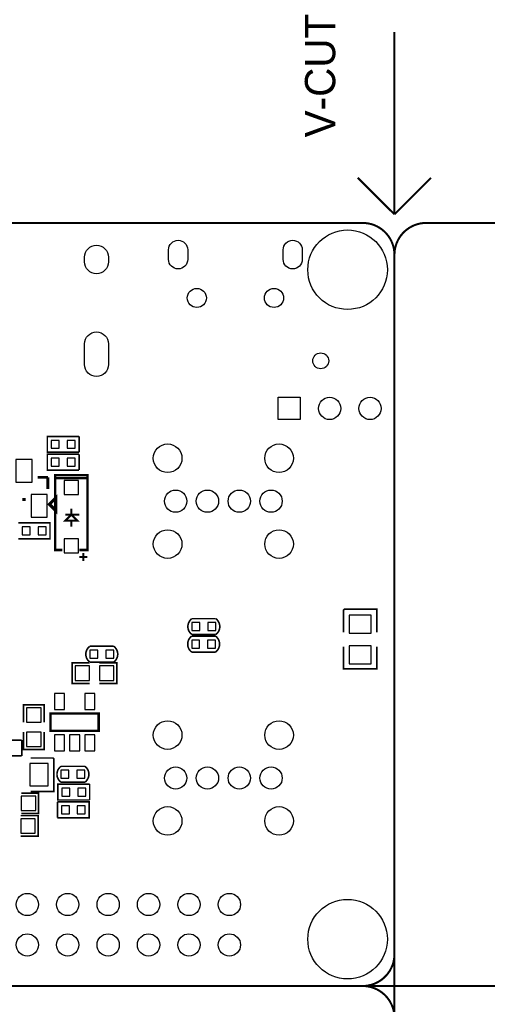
# Model space of a CAD drawing. Extents: x 595 to 7690, y -1184 to 3102.
# Tile 5 of 6: x 2583 to 3740, y 663 to 3102. Entities that reach past the tile are written whole.
import ezdxf

# ---------------------------------------------------------------- set-up
doc = ezdxf.new("R2010")
doc.units = 0
doc.header["$MEASUREMENT"] = 0
for name, color, linetype in [('BG_OUTLINE', 254, 'CONTINUOUS'), ('PG_SILKSCREEN_BOTTOM', 171, 'CONTINUOUS'), ('PIN_BOTTOM', 5, 'CONTINUOUS')]:
    doc.layers.add(name, color=color, linetype=linetype)

msp = doc.modelspace()

# ---------------------------------------------------------------- linework, layer by layer
at = {"layer": 'BG_OUTLINE'}
for points in [[(3510.398, 2619.681, 5, 5, 0), (3510.398, 3071.661, 5, 5, 0)], [(3419.838, 2710.241, 5, 5, 0), (3510.398, 2619.681, 5, 5, 0)], [(3510.398, 2619.681, 5, 5, 0), (3600.958, 2710.241, 5, 5, 0)], [(3825.358, 2598.421, 5, 5, 0), (3589.138, 2598.421, 5, 5, 0.414214), (3510.398, 2519.681, 5, 5, 0), (3510.398, 787.401, 5, 5, -0.414214), (3431.658, 708.661, 5, 5, 0), (597.018, 708.661, 5, 5, 0)], [(793.868, -1181.099, 5, 5, 0), (793.868, 629.921, 5, 5, -0.414214), (872.608, 708.661, 5, 5, 0), (3431.658, 708.661, 5, 5, -0.414214), (3510.398, 629.921, 5, 5, 0), (3510.398, -1102.359, 5, 5, -0.414214), (3431.658, -1181.099, 5, 5, 0), (872.608, -1181.099, 5, 5, -0.414214), (793.868, -1102.359, 5, 5, 0), (793.868, 2519.681, 5, 5, -0.414214), (872.608, 2598.421, 5, 5, 0), (3431.658, 2598.421, 5, 5, -0.414214), (3510.398, 2519.681, 5, 5, 0), (3510.398, -1102.359, 5, 5, 0.414214), (3589.138, -1181.099, 5, 5, 0), (3825.358, -1181.099, 5, 5, 0.414214)], [(872.608, 2598.421, 0.787, 0.787, 0), (3431.658, 2598.421, 0.787, 0.787, -0.414214), (3510.398, 2519.681, 0.787, 0.787, 0), (3510.398, 787.401, 0.787, 0.787, -0.414214), (3431.658, 708.661, 0.787, 0.787, 0), (872.608, 708.661, 0.787, 0.787, -0.414214), (793.868, 787.401, 0.787, 0.787, 0), (793.868, 2519.681, 0.787, 0.787, -0.414214), (872.608, 2598.421, 0.787, 0.787, 0)], [(3431.658, 708.661, 5, 5, 0), (3982.838, 708.661, 5, 5, 0)]]:
    msp.add_lwpolyline(points, format="xyseb", dxfattribs=at)
at = {"layer": 'PG_SILKSCREEN_BOTTOM'}
for points in [[(2730.37, 2030.354, 4, 4, 0), (2651.63, 2030.354, 4, 4, 0), (2651.63, 2069.714, 4, 4, 0), (2730.37, 2069.714, 4, 4, 0)], [(2730.37, 2069.714, 4, 4, 0), (2730.37, 2030.354, 4, 4, 0)], [(2730.37, 1986.354, 4, 4, 0), (2651.63, 1986.354, 4, 4, 0), (2651.63, 2025.714, 4, 4, 0), (2730.37, 2025.714, 4, 4, 0)], [(2730.37, 2025.714, 4, 4, 0), (2730.37, 1986.354, 4, 4, 0)], [(2731, 1788.466, 5.906, 5.906, 0), (2751, 1788.466, 5.906, 5.906, 0), (2751, 1973.466, 5.906, 5.906, 0), (2671, 1973.466, 5.906, 5.906, 0), (2671, 1788.466, 5.906, 5.906, 0), (2688.5, 1788.466, 5.906, 5.906, 0)], [(2653.025, 1968.559, 7, 7, 0), (2627.466, 1968.559, 7, 7, 0)], [(2653.025, 1939.091, 7, 7, 0), (2653.025, 1968.559, 7, 7, 0)], [(2751, 1965.966, 5.906, 5.906, 0), (2671, 1965.966, 5.906, 5.906, 0)], [(2656.954, 1901.63, 7.87, 7.87, 0), (2672.706, 1917.382, 7.87, 7.87, 0), (2672.706, 1885.882, 7.87, 7.87, 0), (2656.954, 1901.63, 7.87, 7.87, 0)], [(2597.868, 1913.441, 7, 7, 0), (2590.064, 1913.441, 7, 7, 0)], [(2711, 1875.966, 5, 5, 0), (2726, 1860.966, 5, 5, 0), (2696, 1860.966, 5, 5, 0), (2711, 1875.966, 5, 5, 0)], [(2731, 1875.966, 5, 5, 0), (2696, 1875.966, 5, 5, 0)], [(2711, 1875.966, 5, 5, 0), (2711, 1890.966, 5, 5, 0)], [(2579.596, 1855.68, 4, 4, 0), (2658.336, 1855.68, 4, 4, 0), (2658.336, 1816.32, 4, 4, 0), (2579.596, 1816.32, 4, 4, 0)], [(2711, 1860.966, 5, 5, 0), (2711, 1845.966, 5, 5, 0)], [(2741, 1760.966, 5, 5, 0), (2741, 1780.966, 5, 5, 0)], [(2741, 1760.966, 5, 5, 0), (2741, 1780.966, 5, 5, 0)], [(2751, 1770.966, 5, 5, 0), (2731, 1770.966, 5, 5, 0)], [(2751, 1770.966, 5, 5, 0), (2731, 1770.966, 5, 5, 0)], [(3384.367, 1584.559, 4, 4, 0), (3384.367, 1639.679, 4, 4, 0), (3386.337, 1641.639, 4, 4, 0), (3467.047, 1641.639, 4, 4, 0), (3467.047, 1584.559, 4, 4, 0)], [(3009.327, 1618.341, 4, 4, 0.504954), (3009.327, 1578.981, 4, 4, 0)], [(3009.327, 1618.341, 4, 4, 0), (3068.387, 1618.341, 4, 4, 0)], [(3068.387, 1618.341, 4, 4, -0.503899), (3068.387, 1578.981, 4, 4, 0)], [(3008.83, 1535.659, 4, 4, -0.503899), (3008.83, 1575.019, 4, 4, 0)], [(3008.83, 1575.019, 4, 4, 0), (3067.89, 1575.019, 4, 4, 0)], [(3068.387, 1578.981, 4, 4, 0), (3009.327, 1578.981, 4, 4, 0)], [(3067.89, 1535.659, 4, 4, 0.504954), (3067.89, 1575.019, 4, 4, 0)], [(2756.83, 1510.659, 4, 4, -0.503899), (2756.83, 1550.019, 4, 4, 0)], [(2756.83, 1550.019, 4, 4, 0), (2815.89, 1550.019, 4, 4, 0)], [(2815.89, 1510.659, 4, 4, 0.504954), (2815.89, 1550.019, 4, 4, 0)], [(3067.89, 1535.659, 4, 4, 0), (3008.83, 1535.659, 4, 4, 0)], [(3384.367, 1549.119, 4, 4, 0), (3384.367, 1493.999, 4, 4, 0), (3467.047, 1493.999, 4, 4, 0), (3467.047, 1549.119, 4, 4, 0)], [(2815.89, 1510.659, 4, 4, 0), (2756.83, 1510.659, 4, 4, 0)], [(2756.339, 1457.82, 4, 4, 0), (2713.339, 1457.82, 4, 4, 0), (2713.339, 1508.82, 4, 4, 0), (2756.339, 1508.82, 4, 4, 0)], [(2780.339, 1457.82, 4, 4, 0), (2823.339, 1457.82, 4, 4, 0), (2823.339, 1508.82, 4, 4, 0), (2780.339, 1508.82, 4, 4, 0)], [(2592.82, 1361.661, 4, 4, 0), (2592.82, 1404.661, 4, 4, 0), (2643.82, 1404.661, 4, 4, 0), (2643.82, 1361.661, 4, 4, 0)], [(2778.72, 1340.719, 5.906, 5.906, 0), (2778.72, 1383.719, 5.906, 5.906, 0), (2659.72, 1383.719, 5.906, 5.906, 0), (2659.72, 1340.719, 5.906, 5.906, 0), (2778.72, 1340.719, 5.906, 5.906, 0)], [(2588.37, 1278.32, 4, 4, 0), (2509.63, 1278.32, 4, 4, 0), (2509.63, 1317.68, 4, 4, 0), (2588.37, 1317.68, 4, 4, 0)], [(2588.37, 1317.68, 4, 4, 0), (2588.37, 1278.32, 4, 4, 0)], [(2592.82, 1337.661, 4, 4, 0), (2592.82, 1294.661, 4, 4, 0), (2643.82, 1294.661, 4, 4, 0), (2643.82, 1337.661, 4, 4, 0)], [(2610.72, 1273.34, 4, 4, 0), (2665.84, 1273.34, 4, 4, 0), (2667.8, 1271.37, 4, 4, 0), (2667.8, 1190.66, 4, 4, 0), (2610.72, 1190.66, 4, 4, 0)], [(2685.47, 1252.68, 4, 4, 0.504954), (2685.47, 1213.32, 4, 4, 0)], [(2685.47, 1252.68, 4, 4, 0), (2744.53, 1252.68, 4, 4, 0)], [(2744.53, 1252.68, 4, 4, -0.503899), (2744.53, 1213.32, 4, 4, 0)], [(2756.37, 1169.32, 4, 4, 0), (2677.63, 1169.32, 4, 4, 0), (2677.63, 1208.68, 4, 4, 0), (2756.37, 1208.68, 4, 4, 0)], [(2744.53, 1213.32, 4, 4, 0), (2685.47, 1213.32, 4, 4, 0)], [(2756.37, 1208.68, 4, 4, 0), (2756.37, 1169.32, 4, 4, 0)], [(2587, 1135.5, 4, 4, 0), (2630, 1135.5, 4, 4, 0), (2630, 1186.5, 4, 4, 0), (2587, 1186.5, 4, 4, 0)], [(2676.63, 1125.32, 4, 4, 0), (2676.63, 1164.68, 4, 4, 0)], [(2676.63, 1164.68, 4, 4, 0), (2755.37, 1164.68, 4, 4, 0), (2755.37, 1125.32, 4, 4, 0), (2676.63, 1125.32, 4, 4, 0)], [(2585.962, 1130.45, 4, 4, 0), (2628.962, 1130.449, 4, 4, 0), (2628.962, 1079.45, 4, 4, 0), (2585.962, 1079.449, 4, 4, 0)]]:
    msp.add_lwpolyline(points, format="xyseb", dxfattribs=at)
at = {"layer": 'PIN_BOTTOM'}
for points in [[(2743.7405, 2501.9645), (2743.7405, 2513.7755, -1), (2802.7955, 2513.7755), (2802.7955, 2501.9645, -1)], [(2951.612, 2508.224), (2951.612, 2531.846, -1), (2998.856, 2531.846), (2998.856, 2508.224, -1)], [(3235.076, 2508.224), (3235.076, 2531.846, -1), (3282.32, 2531.846), (3282.32, 2508.224, -1)], [(2743.7405, 2247.6335), (2743.7405, 2298.8145, -1), (2802.7955, 2298.8145), (2802.7955, 2247.6335, -1)]]:
    msp.add_lwpolyline(points, format="xyb", close=True, dxfattribs=at)
for points in [[(3222.441, 2111.441), (3222.441, 2166.559), (3277.559, 2166.559), (3277.559, 2111.441)], [(2681.163, 2040.191), (2681.163, 2059.876), (2661.478, 2059.876), (2661.478, 2040.191)], [(2720.523, 2040.191), (2720.523, 2059.876), (2700.838, 2059.876), (2700.838, 2040.191)], [(2613.966, 1956.311), (2613.966, 2012.311), (2573.966, 2012.311), (2573.966, 1956.311)], [(2681.163, 1996.191), (2681.163, 2015.876), (2661.478, 2015.876), (2661.478, 1996.191)], [(2720.523, 1996.191), (2720.523, 2015.876), (2700.838, 2015.876), (2700.838, 1996.191)], [(2693.5, 1960.466), (2693.5, 1925.466), (2728.5, 1925.466), (2728.5, 1960.466)], [(2651.368, 1869.689), (2651.368, 1925.689), (2611.368, 1925.689), (2611.368, 1869.689)], [(2589.4435, 1845.8425), (2589.4435, 1826.1575), (2609.1285, 1826.1575), (2609.1285, 1845.8425)], [(2628.8035, 1845.8425), (2628.8035, 1826.1575), (2648.4885, 1826.1575), (2648.4885, 1845.8425)], [(2693.5, 1816.466), (2693.5, 1781.466), (2728.5, 1781.466), (2728.5, 1816.466)], [(3398.207, 1627.339), (3398.207, 1582.339), (3453.207, 1582.339), (3453.207, 1627.339)], [(3029.02, 1588.818), (3029.02, 1608.503), (3009.335, 1608.503), (3009.335, 1588.818)], [(3068.38, 1588.818), (3068.38, 1608.503), (3048.695, 1608.503), (3048.695, 1588.818)], [(3008.8375, 1565.1815), (3008.8375, 1545.4965), (3028.5225, 1545.4965), (3028.5225, 1565.1815)], [(3048.1975, 1565.1815), (3048.1975, 1545.4965), (3067.8825, 1545.4965), (3067.8825, 1565.1815)], [(2756.8375, 1540.1815), (2756.8375, 1520.4965), (2776.5225, 1520.4965), (2776.5225, 1540.1815)], [(2796.1975, 1540.1815), (2796.1975, 1520.4965), (2815.8825, 1520.4965), (2815.8825, 1540.1815)], [(3398.207, 1551.339), (3398.207, 1506.339), (3453.207, 1506.339), (3453.207, 1551.339)], [(2756.339, 1501.32), (2720.339, 1501.32), (2720.339, 1465.32), (2756.339, 1465.32)], [(2816.339, 1501.32), (2780.339, 1501.32), (2780.339, 1465.32), (2816.339, 1465.32)], [(2669.318, 1393.4), (2694.318, 1393.4), (2694.318, 1433.4), (2669.318, 1433.4)], [(2744.122, 1393.4), (2769.122, 1393.4), (2769.122, 1433.4), (2744.122, 1433.4)], [(2636.32, 1361.661), (2636.32, 1397.661), (2600.32, 1397.661), (2600.32, 1361.661)], [(2636.32, 1301.661), (2636.32, 1337.661), (2600.32, 1337.661), (2600.32, 1301.661)], [(2669.318, 1291.038), (2694.318, 1291.038), (2694.318, 1331.038), (2669.318, 1331.038)], [(2706.72, 1291.038), (2731.72, 1291.038), (2731.72, 1331.038), (2706.72, 1331.038)], [(2744.122, 1291.038), (2769.122, 1291.038), (2769.122, 1331.038), (2744.122, 1331.038)], [(2653.5, 1259.5), (2608.5, 1259.5), (2608.5, 1204.5), (2653.5, 1204.5)], [(2705.163, 1223.157), (2705.163, 1242.842), (2685.478, 1242.842), (2685.478, 1223.157)], [(2744.523, 1223.157), (2744.523, 1242.842), (2724.838, 1242.842), (2724.838, 1223.157)], [(2707.163, 1179.157), (2707.163, 1198.842), (2687.478, 1198.842), (2687.478, 1179.157)], [(2746.523, 1179.157), (2746.523, 1198.842), (2726.838, 1198.842), (2726.838, 1179.157)], [(2623, 1179), (2587, 1179), (2587, 1143), (2623, 1143)], [(2686.4775, 1154.8425), (2686.4775, 1135.1575), (2706.1625, 1135.1575), (2706.1625, 1154.8425)], [(2725.8375, 1154.8425), (2725.8375, 1135.1575), (2745.5225, 1135.1575), (2745.5225, 1154.8425)], [(2585.962, 1086.95), (2621.962, 1086.95), (2621.962, 1122.95), (2585.962, 1122.95)]]:
    msp.add_lwpolyline(points, close=True, dxfattribs=at)
for centre, radius in [((3394.492, 2482.515), 98.425), ((3021.494, 2412.555), 23.622), ((3212.438, 2412.555), 23.622), ((3328, 2257), 19.685), ((3350, 2139), 27.559), ((3450, 2139), 27.559), ((2949.319, 2015.692), 35.433), ((3224.91, 2015.692), 35.433), ((2969.004, 1909.393), 27.559), ((3047.744, 1909.393), 27.559), ((3126.484, 1909.393), 27.559), ((3205.224, 1909.393), 27.559), ((2949.319, 1803.094), 35.433), ((3224.91, 1803.094), 35.433), ((2949.319, 1329.96), 35.433), ((3224.91, 1329.96), 35.433), ((2969.004, 1223.661), 27.559), ((3047.744, 1223.661), 27.559), ((3126.484, 1223.661), 27.559), ((3205.224, 1223.661), 27.559), ((2949.319, 1117.362), 35.433), ((3224.91, 1117.362), 35.433), ((2602.133, 910.405), 27.559), ((2702.133, 910.405), 27.559), ((2802.133, 910.405), 27.559), ((2902.133, 910.405), 27.559), ((3002.133, 910.405), 27.559), ((3102.133, 910.405), 27.559), ((3394.492, 824.567), 98.425), ((2602.133, 810.405), 27.559), ((2702.133, 810.405), 27.559), ((2802.133, 810.405), 27.559), ((2902.133, 810.405), 27.559), ((3002.133, 810.405), 27.559), ((3102.133, 810.405), 27.559)]:
    msp.add_circle(centre, radius, dxfattribs=at)

# ---------------------------------------------------------------- texts
at = {"layer": 'BG_OUTLINE'}
msp.add_text('V-CUT', height=75, rotation=90, dxfattribs=at).set_placement((3363.948, 2810.241))

doc.saveas('drawing.dxf')
